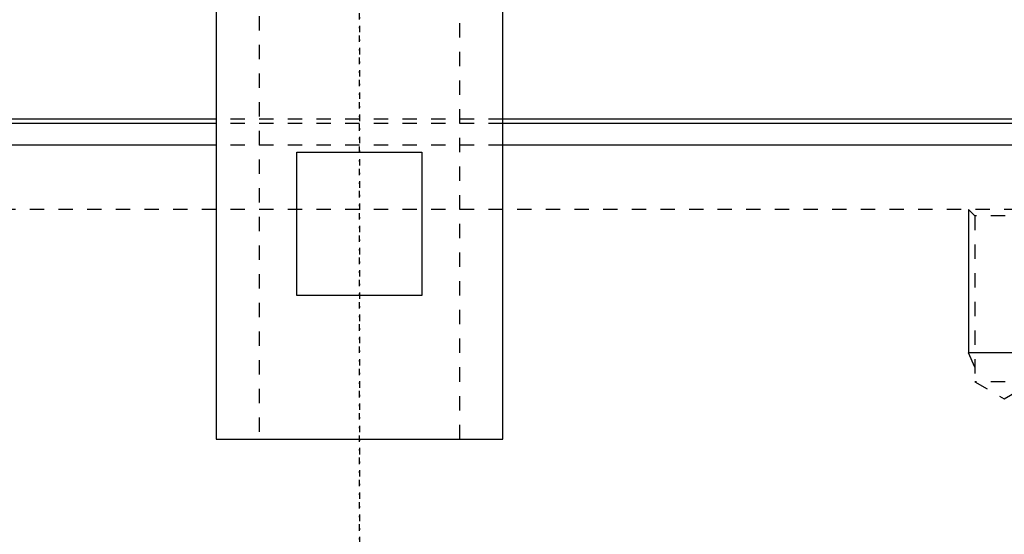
# Model space of a CAD drawing. Extents: x -90 to 90, y -319 to 984.
# Tile 3 of 11: x -24 to 45, y -57 to -21. Entities that reach past the tile are written whole.
import ezdxf

# ---------------------------------------------------------------- set-up
doc = ezdxf.new("R2010")
doc.units = 0
doc.linetypes.add('CENTER', pattern=[1.5, 0.45, -0.5, 0.05, -0.5])
doc.linetypes.add('DASHED', pattern=[2, 1, -1])
for name, color, linetype in [('AM_0', 7, 'CONTINUOUS'), ('AM_10', 7, 'CONTINUOUS'), ('AM_3', 7, 'DASHED'), ('AM_7', 7, 'CENTER')]:
    doc.layers.add(name, color=color, linetype=linetype)

msp = doc.modelspace()

# ---------------------------------------------------------------- linework, layer by layer
at = {"layer": 'AM_0', "color": 7, "linetype": 'CONTINUOUS'}
for p, q in [((-10, -20.5), (-10, -50.5)), ((10, -50.5), (10, -20.5)), ((-10.011, -28.2), (-79.5, -28.2)), ((-10.011, -28.5), (-78.5, -28.5)), ((79.5, -28.2), (10.011, -28.2)), ((78.5, -28.5), (10.011, -28.5)), ((-10.011, -30), (-80, -30)), ((80, -30), (10.011, -30)), ((-4.359, -40.5), (-4.359, -30.5)), ((-4.359, -30.5), (4.359, -30.5)), ((4.359, -30.5), (4.359, -40.5)), ((4.359, -40.5), (-4.359, -40.5)), ((-10, -50.5), (10, -50.5))]:
    msp.add_line(p, q, dxfattribs=at)
at = {"layer": 'AM_10', "color": 7, "linetype": 'CONTINUOUS'}
for p in [(42.5, -34.5), (47.5, -44.5), (42.933, -45.5)]:
    msp.add_line(p, (42.5, -44.5), dxfattribs=at)
at = {"layer": 'AM_3', "color": 6, "linetype": 'DASHED'}
for p, q in [((-7, 629), (-7, -50.5)), ((7, -50.5), (7, 629)), ((10.011, -28.2), (-10.011, -28.2)), ((10.011, -28.5), (-10.011, -28.5)), ((10.011, -30), (-10.011, -30)), ((62, -34.5), (-62, -34.5)), ((42.5, -34.5), (42.933, -34.933)), ((42.933, -34.933), (42.933, -46.5)), ((47.067, -34.933), (42.933, -34.933)), ((42.933, -46.5), (45, -47.693)), ((47.067, -46.5), (42.933, -46.5)), ((45, -47.693), (47.067, -46.5))]:
    msp.add_line(p, q, dxfattribs=at)
at = {"layer": 'AM_7', "color": 4, "linetype": 'CENTER'}
for p, q in [((0, 984.275), (0, -99.775)), ((0, -317.3), (0, 16.925))]:
    msp.add_line(p, q, dxfattribs=at)

doc.saveas('drawing.dxf')
